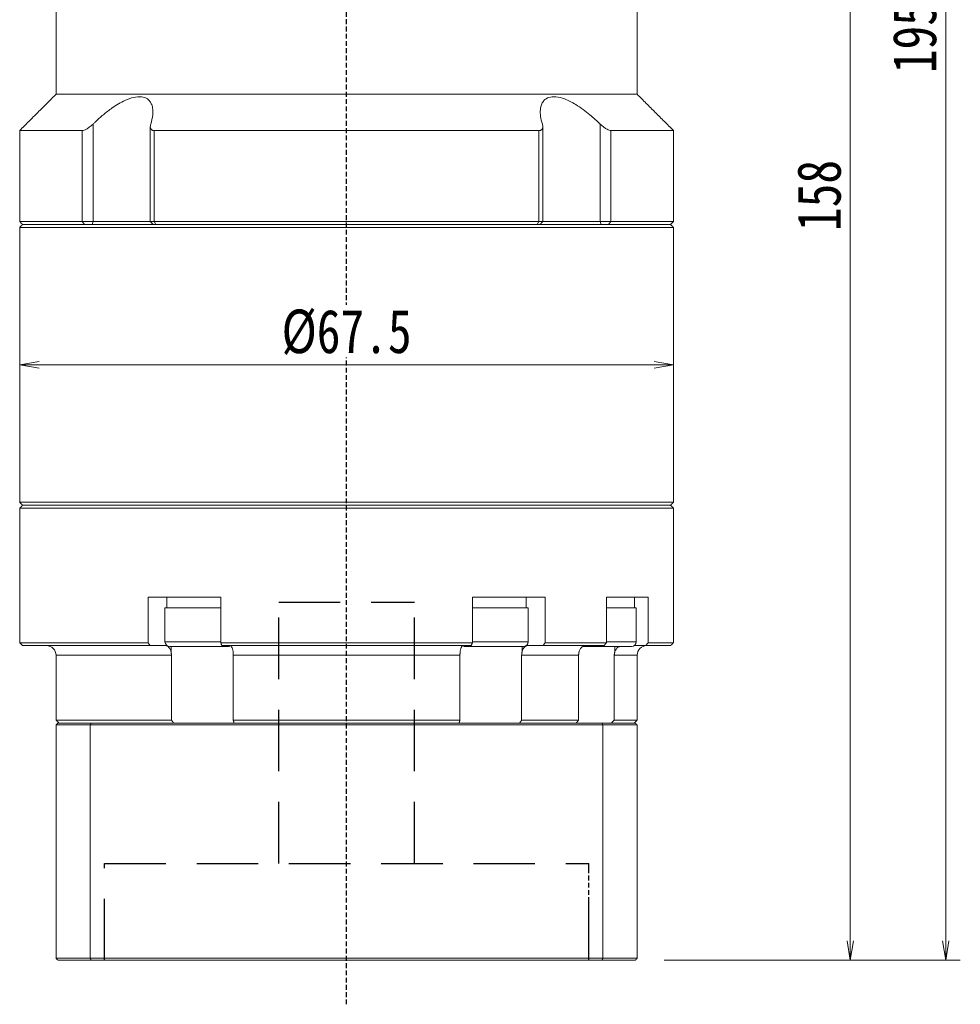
# Model space of a CAD drawing. Header units: millimetres. Extents: x -9 to 561, y -18 to 383.
# Tile 6 of 9: x 325 to 422, y 131 to 233. Entities that reach past the tile are written whole.
import ezdxf

# ---------------------------------------------------------------- set-up
doc = ezdxf.new("R2010")
doc.units = ezdxf.units.MM
doc.linetypes.add('DASHED', pattern=[0.75, 0.5, -0.25])
doc.linetypes.add('DASHED2', pattern=[9.525, 6.35, -3.175])
doc.layers.add('4虚线层', color=6, linetype='DASHED2')
doc.layers.add('尺寸线层', color=3, linetype='Continuous', lineweight=18)
doc.styles.add('宋体', font='SimSun.ttf', dxfattribs={"width": 0.8})
doc.dimstyles.new('A水平标注$0', dxfattribs={"dimtxt": 3.5, "dimasz": 2, "dimexe": 1.5, "dimexo": 3, "dimgap": 1.1, "dimtad": 1, "dimtoh": 1, "dimdec": 4, "dimdsep": 46, "dimtxsty": '宋体', "dimblk": 'OPEN', "dimcen": 3, "dimclrd": 3, "dimclre": 3, "dimclrt": 6, "dimadec": 0, "dimazin": 0, "dimtm": 1e-09, "dimtfac": 1, "dimtdec": 4, "dimtix": 1, "dimtmove": 0, "dimatfit": 3, "dimldrblk": 'OPEN', "dimfxl": 0, "dimlwd": 13, "dimlwe": 13, "dimarcsym": 0})

# ---------------------------------------------------------------- blocks, each defined once
blk = doc.blocks.new('_Open')
at = {"color": 0, "linetype": 'ByBlock', "lineweight": -2}
for p, q in [((-1, 0.167), (0, 0)), ((-1, -0.167), (0, 0)), ((0, 0), (-1, 0))]:
    blk.add_line(p, q, dxfattribs=at)
blk = doc.blocks.new('*D39')
at = {"layer": 'Defpoints', "color": 0, "transparency": 16777216}
for p in [(399.2, 293.66), (388.5, 135.66), (410.7, 135.66)]:
    blk.add_point(p, dxfattribs=at)
at = {"layer": '尺寸线层', "color": 3, "lineweight": 13, "transparency": 16777216}
for p, q in [((402.2, 293.66), (412.2, 293.66)), ((410.7, 291.66), (410.7, 137.66)), ((391.5, 135.66), (412.2, 135.66))]:
    blk.add_line(p, q, dxfattribs=at)
at = {"layer": '尺寸线层', "color": 3, "lineweight": 13, "transparency": 16777216, "xscale": 2, "yscale": 2, "zscale": 2}
for p, rotation in [((410.7, 293.66), 90), ((410.7, 135.66), 270)]:
    blk.add_blockref('_Open', p, dxfattribs=dict(at, rotation=rotation))
at = {"layer": '尺寸线层', "color": 6, "transparency": 16777216, "insert": (407.5, 214.66), "char_height": 4.5, "attachment_point": 5, "rotation": 90, "style": '宋体', "bg_fill": 3, "box_fill_scale": 1.1, "bg_fill_color": 257, "bg_fill_transparency": 0}
blk.add_mtext('158', dxfattribs=at)
blk = doc.blocks.new('*D40')
at = {"layer": 'Defpoints', "color": 0, "transparency": 16777216}
for p in [(396.2, 331.16), (388.5, 135.66), (420.56, 135.66)]:
    blk.add_point(p, dxfattribs=at)
at = {"layer": '尺寸线层', "color": 3, "lineweight": 13, "transparency": 16777216}
for p, q in [((399.2, 331.16), (422.06, 331.16)), ((420.56, 329.16), (420.56, 137.66)), ((391.5, 135.66), (422.06, 135.66))]:
    blk.add_line(p, q, dxfattribs=at)
at = {"layer": '尺寸线层', "color": 3, "lineweight": 13, "transparency": 16777216, "xscale": 2, "yscale": 2, "zscale": 2}
for p, rotation in [((420.56, 331.16), 89.99999999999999), ((420.56, 135.66), 270)]:
    blk.add_blockref('_Open', p, dxfattribs=dict(at, rotation=rotation))
at = {"layer": '尺寸线层', "color": 6, "transparency": 16777216, "insert": (417.36, 233.41), "char_height": 4.5, "attachment_point": 5, "rotation": 90, "style": '宋体', "bg_fill": 3, "box_fill_scale": 1.1, "bg_fill_color": 257, "bg_fill_transparency": 0}
blk.add_mtext('195.5', dxfattribs=at)
blk = doc.blocks.new('*D43')
at = {"layer": 'Defpoints', "color": 0, "transparency": 16777216}
for p in [(324.95, 197.16), (324.95, 197.16), (392.45, 197.16)]:
    blk.add_point(p, dxfattribs=at)
at = {"layer": '尺寸线层', "color": 3, "lineweight": 13, "transparency": 16777216}
for p, q in [((324.95, 200.16), (324.95, 198.66)), ((392.45, 200.16), (392.45, 198.66)), ((390.45, 197.16), (326.95, 197.16))]:
    blk.add_line(p, q, dxfattribs=at)
at = {"layer": '尺寸线层', "color": 3, "lineweight": 13, "transparency": 16777216, "xscale": 2, "yscale": 2, "zscale": 2, "rotation": 180}
blk.add_blockref('_Open', (324.95, 197.16), dxfattribs=at)
at = {"layer": '尺寸线层', "color": 3, "lineweight": 13, "transparency": 16777216, "xscale": 2, "yscale": 2, "zscale": 2}
blk.add_blockref('_Open', (392.45, 197.16), dxfattribs=at)
at = {"layer": '尺寸线层', "color": 6, "transparency": 16777216, "insert": (358.7, 200.53), "char_height": 4.5, "attachment_point": 5, "style": '宋体', "bg_fill": 3, "box_fill_scale": 1.1, "bg_fill_color": 257, "bg_fill_transparency": 0}
blk.add_mtext('%%c67.5', dxfattribs=at)

msp = doc.modelspace()

# ---------------------------------------------------------------- linework, layer by layer
at = {"color": 1, "linetype": 'DASHED'}
for p, q in [((358.69916, 131.11319), (358.69916, 249.66489)), ((383.69916, 135.66489), (383.69916, 145.66489)), ((383.69916, 135.66489), (383.69916, 145.66489))]:
    msp.add_line(p, q, dxfattribs=at)
at = {"color": 7, "linetype": 'Continuous', "lineweight": 15}
for p, q in [((332.51758, 211.96489), (332.51758, 222.03433)), ((384.88073, 222.03433), (384.88073, 211.96489)), ((331.40728, 221.36489), (324.94916, 221.36489)), ((331.40728, 221.36489), (331.40728, 211.96489)), ((378.55403, 221.36489), (338.84428, 221.36489)), ((338.84428, 211.96489), (338.84428, 221.36489)), ((378.55403, 221.36489), (378.55403, 211.96489)), ((385.99103, 211.96489), (385.99103, 221.36489)), ((331.40728, 211.96489), (324.94916, 211.96489)), ((358.69916, 211.66489), (325.24916, 211.66489)), ((325.24916, 211.66489), (331.64987, 211.66489)), ((332.51758, 211.96489), (331.40728, 211.96489)), ((331.64987, 211.66489), (331.40728, 211.96489)), ((332.42708, 211.66489), (332.51758, 211.96489)), ((338.43258, 211.96489), (332.51758, 211.96489)), ((338.84428, 211.96489), (338.43258, 211.96489)), ((378.55403, 211.96489), (338.84428, 211.96489)), ((339.02077, 211.66489), (338.84428, 211.96489)), ((339.02077, 211.66489), (378.37754, 211.66489)), ((378.55403, 211.96489), (378.37754, 211.66489)), ((378.96574, 211.96489), (378.55403, 211.96489)), ((384.88073, 211.96489), (378.96574, 211.96489)), ((384.88073, 211.96489), (384.97123, 211.66489)), ((385.99103, 211.96489), (384.88073, 211.96489)), ((385.99103, 211.96489), (385.74844, 211.66489)), ((324.94916, 211.36489), (358.69916, 211.36489)), ((324.94916, 182.36489), (358.69916, 182.36489)), ((358.69916, 182.66489), (325.24916, 182.66489)), ((338.21237, 173.16489), (338.21237, 168.46489)), ((338.21237, 173.16489), (341.30552, 173.16489)), ((342.34816, 173.16489), (341.30552, 173.16489)), ((342.34816, 173.16489), (345.71508, 173.16489)), ((345.71508, 168.46489), (345.71508, 173.16489)), ((371.68323, 173.16489), (371.68323, 168.46489)), ((371.68323, 173.16489), (375.05015, 173.16489)), ((376.09279, 173.16489), (375.05015, 173.16489)), ((376.09279, 173.16489), (379.18595, 173.16489)), ((379.18595, 168.46489), (379.18595, 173.16489)), ((385.51993, 173.16489), (385.51993, 168.46489)), ((385.51993, 173.16489), (387.62188, 173.16489)), ((343.44916, 172.06489), (339.94916, 172.06489)), ((345.71508, 172.06489), (343.44916, 172.06489)), ((376.98024, 172.06489), (371.68323, 172.06489)), ((377.44916, 172.06489), (376.98024, 172.06489)), ((338.21237, 168.46489), (324.94916, 168.46489)), ((325.24916, 168.16489), (338.40541, 168.16489)), ((338.40541, 168.16489), (339.98205, 168.16489)), ((343.44916, 168.56489), (339.94916, 168.56489)), ((340.44916, 168.06489), (343.44916, 168.06489)), ((340.57649, 168.06489), (340.57649, 167.54827)), ((345.71508, 168.56489), (343.44916, 168.56489)), ((343.44916, 168.06489), (346.44916, 168.06489)), ((371.68323, 168.46489), (345.71508, 168.46489)), ((345.81779, 168.16489), (371.58052, 168.16489)), ((370.94916, 168.06489), (376.54723, 168.06489)), ((376.98024, 168.56489), (371.68323, 168.56489)), ((376.54723, 168.06489), (376.94916, 168.06489)), ((376.82182, 168.06489), (376.82182, 167.54827)), ((377.44916, 168.56489), (376.98024, 168.56489)), ((377.41626, 168.16489), (378.99291, 168.16489)), ((378.99291, 168.16489), (385.28987, 168.16489)), ((385.51993, 168.46489), (379.18595, 168.46489)), ((386.39551, 168.06489), (386.39551, 167.54827)), ((328.69916, 167.16489), (340.62629, 167.16489)), ((340.62629, 167.16489), (340.62629, 160.46489)), ((346.99845, 167.16489), (370.39986, 167.16489)), ((346.99845, 160.46489), (346.99845, 167.16489)), ((370.39986, 167.16489), (370.39986, 160.46489)), ((376.77202, 160.46489), (376.77202, 167.16489)), ((376.77202, 167.16489), (382.64434, 167.16489)), ((382.64434, 167.16489), (382.64434, 160.46489)), ((386.3233, 160.46489), (386.3233, 167.16489)), ((340.62629, 160.46489), (328.69916, 160.46489)), ((328.69916, 159.96489), (332.24164, 159.96489)), ((328.69916, 159.96489), (328.69916, 135.86489)), ((332.31734, 160.16489), (328.89916, 160.16489)), ((332.24164, 159.96489), (332.24164, 135.86489)), ((332.24164, 159.96489), (385.15667, 159.96489)), ((385.08097, 160.16489), (332.31734, 160.16489)), ((370.39986, 160.46489), (346.99845, 160.46489)), ((382.64434, 160.46489), (376.77202, 160.46489)), ((385.15667, 159.96489), (385.15667, 135.86489)), ((332.24164, 135.86489), (328.69916, 135.86489)), ((328.89916, 135.66489), (332.31734, 135.66489)), ((385.15667, 135.86489), (332.24164, 135.86489)), ((332.31734, 135.66489), (385.08097, 135.66489))]:
    msp.add_line(p, q, dxfattribs=at)
for centre, radius, start, end in [((327.69916, 167.16489), 1, 0, 90), ((340.44916, 168.56489), 0.5, 180, 270), ((346.44916, 168.56489), 0.5, 270, 302.4574441), ((370.94916, 168.56489), 0.5, 241.6040712, 270), ((376.94916, 168.56489), 0.5, 270, 0)]:
    msp.add_arc(centre, radius, start, end, dxfattribs=at)
for points in [[(328.69916, 225.11489), (328.69916, 243.96489)], [(324.94916, 221.36489), (328.69916, 225.11489)], [(338.43258, 211.96489), (338.43258, 221.77002)], [(378.96574, 221.76958), (378.96574, 211.96489)], [(324.94916, 211.96489), (324.94916, 221.36489)], [(325.24916, 211.66489), (324.94916, 211.96489)], [(324.94916, 211.36489), (325.24916, 211.66489)], [(338.73258, 211.66489), (338.43258, 211.96489)], [(378.96574, 211.96489), (378.66574, 211.66489)], [(324.94916, 182.96489), (324.94916, 211.36489)], [(325.24916, 182.66489), (324.94916, 182.96489)], [(324.94916, 182.36489), (325.24916, 182.66489)], [(324.94916, 168.46489), (324.94916, 182.36489)], [(340.14916, 172.06489), (340.14916, 173.16489)], [(377.24916, 173.16489), (377.24916, 172.06489)], [(339.94916, 168.56489), (339.94916, 172.06489)], [(377.44916, 172.06489), (377.44916, 168.56489)], [(325.24916, 168.16489), (324.94916, 168.46489)], [(338.40541, 168.16489), (338.21237, 168.46489)], [(345.71508, 168.46489), (345.81779, 168.16489)], [(371.58052, 168.16489), (371.68323, 168.46489)], [(379.18595, 168.46489), (378.99291, 168.16489)], [(385.28987, 168.16489), (385.51993, 168.46489)], [(328.69916, 160.46489), (328.69916, 167.16489)], [(340.57649, 167.54827), (340.62629, 167.16489)], [(346.99845, 167.16489), (346.973, 167.54827)], [(370.42531, 167.54827), (370.39986, 167.16489)], [(376.77202, 167.16489), (376.82182, 167.54827)], [(382.70248, 167.54827), (382.64434, 167.16489)], [(386.3233, 167.16489), (386.39551, 167.54827)], [(328.99916, 160.16489), (328.69916, 160.46489)], [(328.69916, 159.96489), (328.89916, 160.16489)], [(332.24164, 159.96489), (332.31734, 160.16489)], [(340.83403, 160.16489), (340.62629, 160.46489)], [(346.99845, 160.46489), (347.08432, 160.16489)], [(370.31399, 160.16489), (370.39986, 160.46489)], [(376.77202, 160.46489), (376.56428, 160.16489)], [(382.42525, 160.16489), (382.64434, 160.46489)], [(385.15667, 159.96489), (385.08097, 160.16489)], [(386.3233, 160.46489), (386.03385, 160.16489)], [(328.89916, 135.66489), (328.69916, 135.86489)], [(332.31734, 135.66489), (332.24164, 135.86489)], [(385.08097, 135.66489), (385.15667, 135.86489)]]:
    msp.add_open_spline(points, degree=1, dxfattribs=at)
for points, knots in [([(338.47916, 222.03433), (338.56548, 222.35902), (338.70634, 222.88884), (338.70655, 223.5586), (338.60703, 224.02392), (338.41395, 224.38418), (338.10139, 224.69777), (337.55706, 224.90448), (336.7286, 224.83511), (335.89498, 224.52949), (335.1495, 224.13211), (334.39461, 223.64316), (333.57745, 223.01392), (332.93204, 222.43818), (332.59109, 222.10596), (332.51758, 222.03433)], [0, 0, 0, 0, 1.111823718, 1.814206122, 2.515660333, 3.044836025, 3.573294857, 4.429537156, 5.288250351, 6.104434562, 6.713373, 7.323286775, 8.207714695, 9.093503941, 9.336985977, 9.336985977, 9.336985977, 9.336985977]), ([(384.88073, 222.03433), (384.53675, 222.35902), (383.97546, 222.88884), (383.11609, 223.5586), (382.42796, 224.02392), (381.78562, 224.38418), (381.08556, 224.69777), (380.2887, 224.90448), (379.54475, 224.83511), (379.08619, 224.52949), (378.83505, 224.13211), (378.69585, 223.64316), (378.68588, 223.01392), (378.79489, 222.43818), (378.89711, 222.10596), (378.91915, 222.03433)], [0, 0, 0, 0, 1.111860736, 1.814266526, 2.515744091, 3.044937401, 3.573413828, 4.429684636, 5.288426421, 6.104637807, 6.713596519, 7.323530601, 8.207987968, 9.093806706, 9.337296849, 9.337296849, 9.337296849, 9.337296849]), ([(332.51758, 222.03433), (332.39366, 221.92036), (332.18053, 221.72432), (331.8576, 221.51353), (331.59656, 221.38877), (331.46993, 221.3728), (331.40728, 221.36489)], [0, 0, 0, 0, 0.461690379, 0.794104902, 1.059065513, 1.318521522, 1.318521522, 1.318521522, 1.318521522]), ([(338.84428, 221.36489), (338.80954, 221.36655), (338.73886, 221.36992), (338.65027, 221.39657), (338.57612, 221.43726), (338.51159, 221.49709), (338.4619, 221.5796), (338.43062, 221.69922), (338.42975, 221.85092), (338.46252, 221.97258), (338.47916, 222.03433)], [0, 0, 0, 0, 0.0845501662, 0.1720244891, 0.2564971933, 0.3430793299, 0.4605833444, 0.5814376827, 0.7507540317, 0.9252792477, 0.9252792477, 0.9252792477, 0.9252792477]), ([(378.91915, 222.03433), (378.93465, 221.97768), (378.96602, 221.863), (378.96898, 221.71837), (378.94371, 221.59951), (378.89948, 221.51391), (378.83646, 221.44744), (378.76047, 221.40146), (378.66679, 221.3708), (378.59207, 221.36688), (378.55403, 221.36489)], [0, 0, 0, 0, 0.1600222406, 0.3238934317, 0.4391565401, 0.5570675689, 0.6488337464, 0.7429943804, 0.8324760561, 0.925298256, 0.925298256, 0.925298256, 0.925298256]), ([(385.99103, 221.36489), (385.93229, 221.3719), (385.81506, 221.38587), (385.56541, 221.49973), (385.23617, 221.70862), (385.0127, 221.9134), (384.88073, 222.03433)], [0, 0, 0, 0, 0.244975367, 0.488865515, 0.828599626, 1.318556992, 1.318556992, 1.318556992, 1.318556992]), ([(339.98205, 168.16489), (340.00669, 168.16354), (340.10343, 168.15823), (340.26911, 168.08072), (340.44791, 167.88221), (340.53942, 167.68111), (340.5723, 167.5633), (340.57649, 167.54827)], [0, 0, 0, 0, 0.0898846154, 0.3530449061, 0.6161572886, 0.8790264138, 0.9174460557, 0.9174460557, 0.9174460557, 0.9174460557]), ([(346.973, 167.54827), (346.95478, 167.6478), (346.91829, 167.84701), (346.82465, 168.05619), (346.733, 168.15379), (346.67567, 168.16213), (346.65671, 168.16489)], [0, 0, 0, 0, 0.2094481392, 0.4192300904, 0.6292069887, 0.7329719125, 0.7329719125, 0.7329719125, 0.7329719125]), ([(370.7416, 168.16489), (370.72849, 168.16354), (370.67702, 168.15823), (370.58886, 168.08072), (370.49372, 167.88221), (370.44503, 167.68111), (370.42754, 167.5633), (370.42531, 167.54827)], [0, 0, 0, 0, 0.0718302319, 0.2821316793, 0.4923948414, 0.7024636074, 0.7331662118, 0.7331662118, 0.7331662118, 0.7331662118]), ([(376.82182, 167.54827), (376.85606, 167.64776), (376.92461, 167.84694), (377.10057, 168.05613), (377.27283, 168.15378), (377.3806, 168.16213), (377.41626, 168.16489)], [0, 0, 0, 0, 0.2619701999, 0.5244550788, 0.7871838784, 0.9171158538, 0.9171158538, 0.9171158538, 0.9171158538]), ([(383.4109, 168.16489), (383.38154, 168.16354), (383.26624, 168.15823), (383.0688, 168.08072), (382.85571, 167.88221), (382.74665, 167.68111), (382.70747, 167.5633), (382.70248, 167.54827)], [0, 0, 0, 0, 0.098305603, 0.386120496, 0.673882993, 0.961379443, 1.003398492, 1.003398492, 1.003398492, 1.003398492]), ([(386.39551, 167.54827), (386.44615, 167.64603), (386.54751, 167.84171), (386.73143, 168.01593), (386.85377, 168.05745), (386.8757, 168.06489)], [0, 0, 0, 0, 0.3267769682, 0.6540747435, 0.7255650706, 0.7255650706, 0.7255650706, 0.7255650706])]:
    msp.add_open_spline(points, degree=3, knots=knots, dxfattribs=at)
at = {"layer": '4虚线层', "color": 6}
for p, q in [((351.69916, 172.66489), (365.69916, 172.66489)), ((351.69916, 145.66489), (351.69916, 172.66489)), ((365.69916, 145.66489), (365.69916, 172.66489)), ((333.69916, 145.66489), (383.69916, 145.66489)), ((333.69916, 135.66489), (333.69916, 145.66489)), ((383.69916, 135.66489), (383.69916, 145.66489))]:
    msp.add_line(p, q, dxfattribs=at)

# ---------------------------------------------------------------- dimensions: what is measured, and where the dimension line sits
at = {"layer": '尺寸线层'}
dim = msp.add_linear_dim(base=(410.69525, 135.66489), p1=(399.19916, 293.66489), p2=(388.49916, 135.66489), angle=270, dimstyle='A水平标注$0', override={"dimtxt": 4.5, "dimgap": 1}, dxfattribs=at)
dim.commit()
dim.dimension.update_dxf_attribs({"geometry": '*D39', "text_midpoint": (407.49553, 214.66489)})

# ---------------------------------------------------------------- next in the draw order: dimensions: what is measured, and where the dimension line sits
dim = msp.add_linear_dim(base=(420.56224, 135.66489), p1=(396.19916, 331.16489), p2=(388.49916, 135.66489), angle=270, dimstyle='A水平标注$0', override={"dimtxt": 4.5, "dimgap": 1}, dxfattribs=at)
dim.commit()
dim.dimension.update_dxf_attribs({"geometry": '*D40', "text_midpoint": (417.36252, 233.41489)})

# ---------------------------------------------------------------- next in the draw order: linework, layer by layer
at = {"color": 7, "linetype": 'Continuous', "lineweight": 15}
for p, q in [((388.69916, 225.11489), (328.69916, 225.11489)), ((392.44916, 221.36489), (385.99103, 221.36489)), ((392.14916, 211.66489), (358.69916, 211.66489)), ((385.74844, 211.66489), (392.14916, 211.66489)), ((392.44916, 211.96489), (385.99103, 211.96489)), ((358.69916, 211.36489), (392.44916, 211.36489)), ((392.44916, 182.96489), (324.94916, 182.96489)), ((325.24916, 182.66489), (392.14916, 182.66489)), ((392.14916, 182.66489), (358.69916, 182.66489)), ((358.69916, 182.36489), (392.44916, 182.36489)), ((388.22385, 173.16489), (387.62188, 173.16489)), ((388.22385, 173.16489), (389.85162, 173.16489)), ((389.85162, 168.46489), (389.85162, 173.16489)), ((388.61293, 172.06489), (385.51993, 172.06489)), ((383.05792, 168.06489), (388.11293, 168.06489)), ((388.61293, 168.56489), (385.51993, 168.56489)), ((388.41293, 168.16489), (389.56942, 168.16489)), ((389.56942, 168.16489), (392.14916, 168.16489)), ((392.44916, 168.46489), (389.85162, 168.46489)), ((386.3233, 167.16489), (388.69916, 167.16489)), ((388.49916, 160.16489), (385.08097, 160.16489)), ((385.15667, 159.96489), (388.69916, 159.96489)), ((388.69916, 160.46489), (386.3233, 160.46489)), ((388.69916, 159.96489), (388.69916, 135.86489)), ((385.08097, 135.66489), (388.49916, 135.66489)), ((388.69916, 135.86489), (385.15667, 135.86489))]:
    msp.add_line(p, q, dxfattribs=at)
for centre, radius, start, end in [((388.11293, 168.56489), 0.5, 270, 0), ((389.69916, 167.16489), 1, 90, 180)]:
    msp.add_arc(centre, radius, start, end, dxfattribs=at)
for points in [[(388.69916, 243.96489), (388.69916, 225.11489)], [(388.69916, 225.11489), (392.44916, 221.36489)], [(392.44916, 221.36489), (392.44916, 211.96489)], [(392.44916, 211.96489), (392.14916, 211.66489)], [(392.14916, 211.66489), (392.44916, 211.36489)], [(392.44916, 211.36489), (392.44916, 182.96489)], [(392.44916, 182.96489), (392.14916, 182.66489)], [(392.14916, 182.66489), (392.44916, 182.36489)], [(392.44916, 182.36489), (392.44916, 168.46489)], [(388.41293, 173.16489), (388.41293, 172.06489)], [(388.61293, 172.06489), (388.61293, 168.56489)], [(389.85162, 168.46489), (389.56942, 168.16489)], [(392.44916, 168.46489), (392.14916, 168.16489)], [(388.69916, 167.16489), (388.69916, 160.46489)], [(388.69916, 160.46489), (388.39916, 160.16489)], [(388.49916, 160.16489), (388.69916, 159.96489)], [(388.69916, 135.86489), (388.49916, 135.66489)]]:
    msp.add_open_spline(points, degree=1, dxfattribs=at)

# ---------------------------------------------------------------- next in the draw order: dimensions: what is measured, and where the dimension line sits
at = {"layer": '尺寸线层'}
dim = msp.add_linear_dim(base=(324.94916, 197.16489), p1=(392.44916, 197.16489), p2=(324.94916, 197.16489), text='%%c<>', dimstyle='A水平标注$0', override={"dimtxt": 4.5, "dimgap": 1, "dimblk": 'Open', "dimtfill": 1, "dimtfillclr": 256}, dxfattribs=at)
dim.commit()
dim.dimension.update_dxf_attribs({"geometry": '*D43', "text_midpoint": (358.69916, 200.52891)})

doc.saveas('drawing.dxf')
